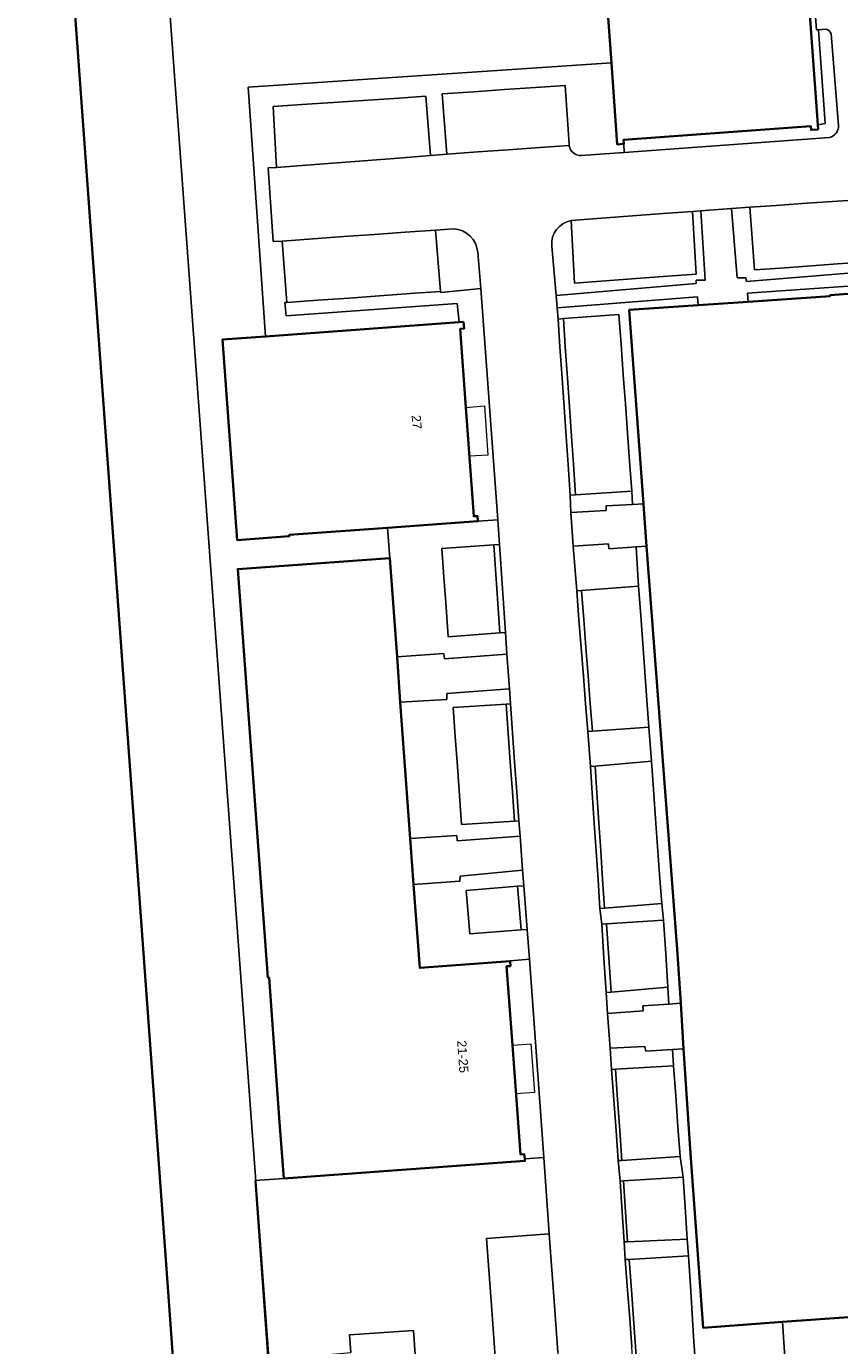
# Model space of a CAD drawing. Header units: metres. Extents: x 163543 to 168130, y 402678 to 405437.
# Tile 62 of 256: x 164447 to 164514, y 403246 to 403354. Entities that reach past the tile are written whole.
import ezdxf
from ezdxf.enums import TextEntityAlignment as Align

# ---------------------------------------------------------------- set-up
doc = ezdxf.new("R2010")
doc.units = ezdxf.units.M
for name, color, linetype, lineweight in [('X-CA190022.004-UO-BGT_Ondergrond$0$GE_208_SHDDraadraster_Lijn_GEM', 253, 'X-CA190022.004-UO-BGT_Ondergrond$0$RASTER', 9), ('X-CA190022.004-UO-BGT_Ondergrond$0$GE_314_WGDRijbaanLokaleweg_Vlak_GEM', 253, 'Continuous', 9), ('X-CA190022.004-UO-BGT_Ondergrond$0$GE_317_WGDVoetpad_Vlak_GEM', 253, 'Continuous', 9), ('X-CA190022.004-UO-BGT_Ondergrond$0$GE_320_WGDParkeervlak_Vlak_GEM', 253, 'Continuous', 9), ('X-CA190022.004-UO-BGT_Ondergrond$0$GE_322_WGDInrit_Vlak_GEM', 253, 'Continuous', 9), ('X-CA190022.004-UO-BGT_Ondergrond$0$GE_363_OWGBerm_openverharding_Vlak_GEM', 253, 'Continuous', 9), ('X-CA190022.004-UO-BGT_Ondergrond$0$GE_366_OWGBerm_groenvoorziening_Vlak_GEM', 253, 'Continuous', 9), ('X-CA190022.004-UO-BGT_Ondergrond$0$GE_367_OWGBerm_groenvoorziening_grasenk_GEM', 253, 'Continuous', 9), ('X-CA190022.004-UO-BGT_Ondergrond$0$GE_401_OTDErf_Vlak_GEM', 253, 'Continuous', 9), ('X-CA190022.004-UO-BGT_Ondergrond$0$GE_4502_GBKN_Huisnummer_Lijn_GEM', 7, 'Continuous', 9), ('X-CA190022.004-UO-BGT_Ondergrond$0$GE_601_PNDgrondvlakpand_Vlak_MV_GEM', 34, 'Continuous', 35), ('X-CA190022.004-UO-BGT_Ondergrond$0$GE_632_GBILuifel_Inrichtend_Vlak_GEM', 253, 'Continuous', 9), ('X-CA190022.004-UO-KAD_Percelen$0$B-WE-KG-GRENS_PERCEEL-GV', 150, 'Continuous', 9)]:
    doc.layers.add(name, color=color, linetype=linetype, lineweight=lineweight)
doc.styles.add('X-CA190022.004-UO-BGT_Ondergrond$0$BGT_NAR', font='arial.ttf', dxfattribs={"height": 1})
doc.linetypes.add('X-CA190022.004-UO-BGT_Ondergrond$0$RASTER', pattern='A,5,-1.5,[2,dgnlstyle-Veghel.shx,S=0.007937,R=0,X=0,Y=0],-1.5', length=8)

msp = doc.modelspace()

# ---------------------------------------------------------------- linework, layer by layer
at = {"layer": 'X-CA190022.004-UO-BGT_Ondergrond$0$GE_208_SHDDraadraster_Lijn_GEM'}
msp.add_line((164465.484, 403349.041), (164495.321, 403351.037), dxfattribs=at)
at = {"layer": 'X-CA190022.004-UO-BGT_Ondergrond$0$GE_314_WGDRijbaanLokaleweg_Vlak_GEM', "flags": 128}
for points in [[(164512.877, 403353.803), (164512.338, 403353.764), (164512.156, 403353.751), (164511.903, 403357.325), (164512.09, 403357.333), (164512.673, 403357.358)], [(164513.969, 403345.884), (164513.364, 403353.412)], [(164492.849, 403343.426), (164496.382, 403343.686), (164513.226, 403344.924)], [(164482.365, 403337.417), (164480.873, 403337.31), (164478.398, 403337.132), (164475.863, 403336.95), (164473.335, 403336.768), (164470.835, 403336.588), (164468.294, 403336.405), (164467.555, 403336.368), (164467.129, 403342.43), (164467.819, 403342.449), (164470.288, 403342.64), (164472.802, 403342.835), (164475.326, 403343.031), (164477.84, 403343.226), (164480.471, 403343.43), (164481.806, 403343.55), (164484.358, 403343.727), (164486.849, 403343.899), (164489.448, 403344.078), (164491.867, 403344.246)], [(164516.01, 403339.832), (164513.493, 403339.656), (164511.361, 403339.506), (164508.869, 403339.332), (164506.703, 403339.18), (164505.189, 403339.069), (164502.681, 403338.886), (164501.972, 403338.834), (164499.588, 403338.659), (164497.061, 403338.473), (164494.5, 403338.284), (164492.013, 403338.101)], [(164490.925, 403245.14), (164490.76, 403247.436), (164490.595, 403249.73), (164490.413, 403252.271), (164490.227, 403254.859), (164489.764, 403261.132), (164488.598, 403277.421), (164488.396, 403279.869), (164488.134, 403283.459), (164488.037, 403284.744), (164487.826, 403287.53), (164487.732, 403288.779), (164487.556, 403291.179), (164487.377, 403293.631), (164487.204, 403296), (164487.029, 403298.389), (164486.944, 403299.618), (164486.747, 403302.471), (164486.624, 403304.247), (164486.458, 403306.661), (164486.291, 403309.077), (164486.124, 403311.494), (164485.985, 403313.507), (164484.599, 403332.519), (164484.354, 403335.477)], [(164490.422, 403335.994), (164490.776, 403331.937), (164490.864, 403330.932), (164490.945, 403329.998), (164491.101, 403327.721), (164491.276, 403325.157), (164491.44, 403322.758), (164491.605, 403320.341), (164491.762, 403318.048), (164491.934, 403315.533), (164492.006, 403314.115), (164492.188, 403311.344), (164492.475, 403307.683), (164492.662, 403305.291), (164492.841, 403303.009), (164493.023, 403300.68), (164493.203, 403298.385), (164493.38, 403296.123), (164493.605, 403293.252)], [(164491.88, 403322.782), (164492.045, 403320.368), (164492.202, 403318.071), (164492.374, 403315.562), (164491.934, 403315.533), (164491.762, 403318.048), (164491.605, 403320.341), (164491.44, 403322.758), (164491.276, 403325.157), (164491.101, 403327.721), (164490.945, 403329.998), (164491.384, 403330.031), (164491.541, 403327.739), (164491.716, 403325.181), (164491.88, 403322.782)], [(164486.291, 403309.077), (164486.458, 403306.661), (164486.624, 403304.247), (164486.17, 403304.214), (164486.003, 403306.63), (164485.836, 403309.049), (164485.67, 403311.462), (164486.124, 403311.494), (164486.291, 403309.077)], [(164493.227, 403303.035), (164493.409, 403300.706), (164493.589, 403298.409), (164493.766, 403296.151), (164493.38, 403296.123), (164493.203, 403298.385), (164493.023, 403300.68), (164492.841, 403303.009), (164492.662, 403305.291), (164492.475, 403307.683), (164492.861, 403307.711), (164493.048, 403305.316), (164493.227, 403303.035)], [(164487.377, 403293.631), (164487.556, 403291.179), (164487.732, 403288.779), (164487.377, 403288.757), (164487.202, 403291.155), (164487.023, 403293.602), (164486.849, 403295.979), (164486.674, 403298.366), (164487.029, 403298.389), (164487.204, 403296), (164487.377, 403293.631)], [(164494.295, 403288.627), (164494.449, 403286.319), (164494.605, 403283.983), (164494.763, 403281.62), (164494.384, 403281.589), (164494.226, 403283.95), (164494.07, 403286.291), (164493.916, 403288.598), (164493.751, 403291.073), (164493.605, 403293.252), (164493.984, 403293.285), (164494.13, 403291.095), (164494.295, 403288.627)], [(164493.605, 403293.252), (164493.751, 403291.073), (164493.916, 403288.598), (164494.07, 403286.291), (164494.226, 403283.95), (164494.384, 403281.589), (164494.526, 403280.288), (164494.716, 403277.5), (164494.908, 403274.679), (164495.001, 403272.964), (164495.223, 403270.12), (164495.344, 403268.367), (164495.526, 403265.866), (164495.711, 403263.326), (164495.889, 403260.876), (164496.047, 403259.194), (164496.215, 403256.657), (164496.378, 403254.2), (164496.466, 403252.745), (164496.652, 403250.233), (164496.826, 403247.887), (164496.999, 403245.554)], [(164488.134, 403283.459), (164488.396, 403279.869), (164487.914, 403279.831), (164487.616, 403283.416), (164488.134, 403283.459)], [(164495.111, 403277.527), (164495.303, 403274.713), (164494.908, 403274.679), (164494.716, 403277.5), (164494.526, 403280.288), (164494.921, 403280.315), (164495.111, 403277.527)], [(164495.831, 403265.886), (164496.015, 403263.347), (164496.194, 403260.896), (164495.889, 403260.876), (164495.711, 403263.326), (164495.526, 403265.866), (164495.344, 403268.367), (164495.649, 403268.384), (164495.831, 403265.886)], [(164496.324, 403259.211), (164496.491, 403256.678), (164496.655, 403254.213), (164496.378, 403254.2), (164496.215, 403256.657), (164496.047, 403259.194), (164496.324, 403259.211)], [(164496.968, 403250.254), (164497.142, 403247.912), (164497.314, 403245.58), (164497.494, 403243.151), (164497.178, 403243.131), (164496.999, 403245.554), (164496.826, 403247.887), (164496.652, 403250.233), (164496.466, 403252.745), (164496.782, 403252.764), (164496.968, 403250.254)]]:
    msp.add_lwpolyline(points, dxfattribs=at)
at = {"layer": 'X-CA190022.004-UO-BGT_Ondergrond$0$GE_314_WGDRijbaanLokaleweg_Vlak_GEM'}
for centre, radius, start, end in [((164512.891, 403353.321), 0.482, 10.87536, 91.60444), ((164513.044, 403345.832), 0.926, 281.30792, 3.21533), ((164492.808, 403344.375), 0.95, 187.78608, 272.48809), ((164482.227, 403335.286), 2.136, 5.13635, 86.29269), ((164492.409, 403336.147), 1.993, 101.47143, 184.41551)]:
    msp.add_arc(centre, radius, start, end, dxfattribs=at)
at = {"layer": 'X-CA190022.004-UO-BGT_Ondergrond$0$GE_317_WGDVoetpad_Vlak_GEM', "flags": 128}
for points in [[(164513.226, 403344.924), (164496.382, 403343.686), (164496.333, 403344.391), (164496.306, 403344.71), (164511.698, 403345.845), (164511.72, 403345.529), (164512.292, 403345.581), (164512.266, 403345.942), (164512.892, 403346.048), (164512.338, 403353.764), (164512.877, 403353.803)], [(164513.364, 403353.412), (164513.969, 403345.884)], [(164519.885, 403333.045), (164506.499, 403332.135), (164506.547, 403331.421), (164502.459, 403331.139), (164502.407, 403331.819), (164490.864, 403330.932), (164490.776, 403331.937), (164502.288, 403332.913), (164502.294, 403333.197), (164503.039, 403333.197), (164502.681, 403338.886), (164505.189, 403339.069), (164505.662, 403333.387), (164506.37, 403333.398), (164506.432, 403333.094), (164519.803, 403334.17)], [(164484.599, 403332.519), (164485.985, 403313.507), (164484.368, 403313.39), (164484.337, 403313.815), (164484.024, 403313.799), (164483.383, 403322.735), (164482.91, 403329.194), (164483.23, 403329.218), (164483.19, 403329.757), (164482.831, 403329.731), (164482.651, 403331.281), (164468.628, 403330.255), (164468.493, 403331.345), (164468.66, 403331.355), (164471.228, 403331.541), (164473.784, 403331.726), (164476.27, 403331.906), (164478.789, 403332.088), (164481.288, 403332.269), (164481.306, 403332.17), (164484.599, 403332.519)], [(164497.988, 403314.388), (164498.22, 403311.339), (164497.352, 403311.282), (164495.108, 403311.135), (164495.082, 403311.534), (164492.188, 403311.344), (164492.006, 403314.115), (164494.902, 403314.262), (164494.882, 403314.662), (164497.052, 403314.772), (164497.957, 403314.818), (164497.988, 403314.388)], [(164486.747, 403302.471), (164486.944, 403299.618), (164481.803, 403299.235), (164481.806, 403298.755), (164477.989, 403298.526), (164477.717, 403302.256), (164481.56, 403302.536), (164481.617, 403302.1), (164486.747, 403302.471)], [(164487.826, 403287.53), (164488.037, 403284.744), (164482.898, 403284.232), (164482.887, 403283.823), (164479.082, 403283.552), (164478.806, 403287.327), (164482.619, 403287.589), (164482.648, 403287.141), (164487.826, 403287.53)], [(164488.598, 403277.421), (164489.764, 403261.132), (164488.208, 403261.021), (164488.172, 403261.415), (164487.853, 403261.386), (164487.192, 403270.357), (164486.719, 403276.836), (164487.038, 403276.859), (164487.01, 403277.251), (164487.007, 403277.29), (164488.598, 403277.421)], [(164501.019, 403273.798), (164501.256, 403270.067), (164500.339, 403270.009), (164498.144, 403269.869), (164498.071, 403270.262), (164495.223, 403270.12), (164495.001, 403272.964), (164497.92, 403273.176), (164497.903, 403273.6), (164500.044, 403273.736), (164501.019, 403273.798)]]:
    msp.add_lwpolyline(points, dxfattribs=at)
at = {"layer": 'X-CA190022.004-UO-BGT_Ondergrond$0$GE_317_WGDVoetpad_Vlak_GEM', "extrusion": (0, 0, -1)}
for centre, radius, start, end in [((-164512.891, 403353.321), 0.482, 88.39556, 169.12464), ((-164513.044, 403345.832), 0.926, 176.78467, 258.69208)]:
    msp.add_arc(centre, radius, start, end, dxfattribs=at)
at = {"layer": 'X-CA190022.004-UO-BGT_Ondergrond$0$GE_320_WGDParkeervlak_Vlak_GEM', "flags": 128}
for points in [[(164491.524, 403349.184), (164491.858, 403344.376), (164491.867, 403344.246), (164489.448, 403344.078), (164486.849, 403343.899), (164484.358, 403343.727), (164481.806, 403343.55), (164481.436, 403348.49), (164484.018, 403348.668), (164486.534, 403348.841), (164489.098, 403349.017), (164491.524, 403349.184)], [(164480.08, 403348.299), (164480.471, 403343.43), (164477.84, 403343.226), (164475.326, 403343.031), (164472.802, 403342.835), (164470.288, 403342.64), (164467.819, 403342.449), (164467.554, 403347.461), (164469.899, 403347.618), (164472.465, 403347.79), (164474.936, 403347.955), (164477.489, 403348.126), (164480.08, 403348.299)], [(164518.694, 403340.02), (164519.051, 403334.903), (164516.393, 403334.709), (164513.897, 403334.526), (164511.767, 403334.371), (164509.225, 403334.185), (164507.076, 403334.028), (164506.703, 403339.18), (164508.869, 403339.332), (164511.361, 403339.506), (164513.493, 403339.656), (164516.01, 403339.832), (164518.694, 403340.02)], [(164501.972, 403338.834), (164502.289, 403333.679), (164499.942, 403333.51), (164497.366, 403333.325), (164494.835, 403333.143), (164492.283, 403332.96), (164492.013, 403338.101), (164494.5, 403338.284), (164497.061, 403338.473), (164499.588, 403338.659), (164501.972, 403338.834)], [(164480.873, 403337.31), (164481.288, 403332.269), (164478.789, 403332.088), (164476.27, 403331.906), (164473.784, 403331.726), (164471.228, 403331.541), (164468.66, 403331.355), (164468.294, 403336.405), (164470.835, 403336.588), (164473.335, 403336.768), (164475.863, 403336.95), (164478.398, 403337.132), (164480.873, 403337.31)], [(164496.819, 403318.313), (164496.997, 403315.863), (164492.374, 403315.562), (164492.202, 403318.071), (164492.045, 403320.368), (164491.88, 403322.782), (164491.716, 403325.181), (164491.541, 403327.739), (164491.384, 403330.031), (164495.943, 403330.378), (164496.121, 403327.927), (164496.302, 403325.428), (164496.476, 403323.033), (164496.65, 403320.644), (164496.819, 403318.313)], [(164485.836, 403309.049), (164486.003, 403306.63), (164486.17, 403304.214), (164481.915, 403303.911), (164481.742, 403306.341), (164481.568, 403308.787), (164481.399, 403311.157), (164485.67, 403311.462), (164485.836, 403309.049)], [(164497.741, 403305.623), (164497.906, 403303.348), (164498.075, 403301.013), (164498.244, 403298.693), (164498.404, 403296.488), (164493.766, 403296.151), (164493.589, 403298.409), (164493.409, 403300.706), (164493.227, 403303.035), (164493.048, 403305.316), (164492.861, 403307.711), (164497.564, 403308.052), (164497.741, 403305.623)], [(164487.023, 403293.602), (164487.202, 403291.155), (164487.377, 403288.757), (164483.016, 403288.482), (164482.847, 403290.857), (164482.676, 403293.247), (164482.5, 403295.713), (164482.331, 403298.085), (164486.674, 403298.366), (164486.849, 403295.979), (164487.023, 403293.602)], [(164498.948, 403288.991), (164499.117, 403286.666), (164499.283, 403284.384), (164499.456, 403281.998), (164494.763, 403281.62), (164494.605, 403283.983), (164494.449, 403286.319), (164494.295, 403288.627), (164494.13, 403291.095), (164493.984, 403293.285), (164498.607, 403293.69), (164498.775, 403291.372), (164498.948, 403288.991)], [(164487.616, 403283.416), (164487.914, 403279.831), (164483.685, 403279.495), (164483.398, 403283.065), (164487.616, 403283.416)], [(164499.614, 403280.635), (164499.786, 403277.853), (164499.956, 403275.112), (164495.303, 403274.713), (164495.111, 403277.527), (164494.921, 403280.315), (164499.614, 403280.635)], [(164500.603, 403266.207), (164500.786, 403263.676), (164500.966, 403261.208), (164496.194, 403260.896), (164496.015, 403263.347), (164495.831, 403265.886), (164495.649, 403268.384), (164500.425, 403268.651), (164500.603, 403266.207)], [(164501.226, 403259.513), (164501.387, 403257.042), (164501.557, 403254.439), (164496.655, 403254.213), (164496.491, 403256.678), (164496.324, 403259.211), (164501.226, 403259.513)], [(164490.76, 403247.436), (164490.925, 403245.14), (164491.102, 403242.678), (164485.965, 403242.299), (164485.783, 403244.766), (164485.612, 403247.074), (164485.442, 403249.371), (164485.255, 403251.912), (164485.065, 403254.481), (164490.227, 403254.859), (164490.413, 403252.271), (164490.595, 403249.73), (164490.76, 403247.436)], [(164501.808, 403250.586), (164501.958, 403248.291), (164502.108, 403245.982), (164502.273, 403243.456), (164497.494, 403243.151), (164497.314, 403245.58), (164497.142, 403247.912), (164496.968, 403250.254), (164496.782, 403252.764), (164501.647, 403253.058), (164501.808, 403250.586)]]:
    msp.add_lwpolyline(points, dxfattribs=at)
at = {"layer": 'X-CA190022.004-UO-BGT_Ondergrond$0$GE_322_WGDInrit_Vlak_GEM', "flags": 128}
msp.add_lwpolyline([(164516.811, 403244.648), (164516.968, 403242.203), (164514.217, 403242.024), (164514.428, 403238.799), (164514.495, 403237.772), (164510.048, 403237.474), (164509.979, 403238.504), (164509.368, 403247.627), (164517.134, 403248.196), (164519.37, 403248.36), (164519.238, 403250.155), (164521.619, 403250.33), (164521.749, 403248.589), (164521.53, 403248.566), (164521.651, 403247.454), (164516.658, 403247.018), (164516.811, 403244.648)], dxfattribs=at)
at = {"layer": 'X-CA190022.004-UO-BGT_Ondergrond$0$GE_363_OWGBerm_openverharding_Vlak_GEM', "flags": 128}
msp.add_lwpolyline([(164488.896, 403241.278), (164489.23, 403236.084), (164489.235, 403236.007), (164483.672, 403235.621), (164472.368, 403232.903), (164469.459, 403234.533), (164468.135, 403236.033), (164467.696, 403237.131), (164467.603, 403238.133), (164470.416, 403238.247), (164470.561, 403236.48), (164472.285, 403236.636), (164471.777, 403244.923), (164473.938, 403245.119), (164473.806, 403246.567), (164479.068, 403246.918), (164479.498, 403240.644), (164488.896, 403241.278)], dxfattribs=at)
at = {"layer": 'X-CA190022.004-UO-BGT_Ondergrond$0$GE_366_OWGBerm_groenvoorziening_Vlak_GEM', "flags": 128}
for points in [[(164491.867, 403344.246), (164491.858, 403344.376), (164491.524, 403349.184), (164489.098, 403349.017), (164486.534, 403348.841), (164484.018, 403348.668), (164481.436, 403348.49), (164481.806, 403343.55), (164480.471, 403343.43), (164480.08, 403348.299), (164477.489, 403348.126), (164474.936, 403347.955), (164472.465, 403347.79), (164469.899, 403347.618), (164467.554, 403347.461), (164467.819, 403342.449), (164467.129, 403342.43), (164467.555, 403336.368), (164468.294, 403336.405), (164468.66, 403331.355), (164468.493, 403331.345), (164468.628, 403330.255), (164482.651, 403331.281), (164482.831, 403329.731), (164466.922, 403328.57), (164465.484, 403349.041), (164495.321, 403351.037)], [(164495.321, 403351.037), (164495.808, 403344.346), (164496.333, 403344.391), (164496.382, 403343.686), (164492.849, 403343.426)], [(164519.78, 403340.1), (164520.199, 403334.634), (164519.78, 403334.612), (164519.803, 403334.17), (164506.432, 403333.094), (164506.37, 403333.398), (164505.662, 403333.387), (164505.189, 403339.069), (164506.703, 403339.18), (164507.076, 403334.028), (164509.225, 403334.185), (164511.767, 403334.371), (164513.897, 403334.526), (164516.393, 403334.709), (164519.051, 403334.903), (164518.694, 403340.02), (164519.78, 403340.1)], [(164492.013, 403338.101), (164492.283, 403332.96), (164494.835, 403333.143), (164497.366, 403333.325), (164499.942, 403333.51), (164502.289, 403333.679), (164501.972, 403338.834), (164502.681, 403338.886), (164503.039, 403333.197), (164502.294, 403333.197), (164502.288, 403332.913), (164490.776, 403331.937), (164490.422, 403335.994)], [(164484.354, 403335.477), (164484.599, 403332.519), (164481.306, 403332.17), (164481.288, 403332.269), (164480.873, 403337.31), (164482.365, 403337.417)], [(164519.929, 403332.446), (164513.28, 403331.96), (164513.286, 403331.884), (164506.547, 403331.421), (164506.499, 403332.135), (164519.885, 403333.045), (164519.929, 403332.446)], [(164496.797, 403330.75), (164497.957, 403314.818), (164497.052, 403314.772), (164496.997, 403315.863), (164496.819, 403318.313), (164496.65, 403320.644), (164496.476, 403323.033), (164496.302, 403325.428), (164496.121, 403327.927), (164495.943, 403330.378), (164491.384, 403330.031), (164490.945, 403329.998), (164490.864, 403330.932), (164502.407, 403331.819), (164502.459, 403331.139), (164496.797, 403330.75)], [(164496.997, 403315.863), (164497.052, 403314.772), (164494.882, 403314.662), (164494.902, 403314.262), (164492.006, 403314.115), (164491.934, 403315.533), (164492.374, 403315.562), (164496.997, 403315.863)], [(164486.624, 403304.247), (164486.747, 403302.471), (164481.617, 403302.1), (164481.56, 403302.536), (164477.717, 403302.256), (164477.125, 403310.369), (164476.944, 403312.85), (164484.368, 403313.39), (164485.985, 403313.507), (164486.124, 403311.494), (164485.67, 403311.462), (164481.399, 403311.157), (164481.568, 403308.787), (164481.742, 403306.341), (164481.915, 403303.911), (164486.17, 403304.214), (164486.624, 403304.247)], [(164497.352, 403311.282), (164497.564, 403308.052), (164492.861, 403307.711), (164492.475, 403307.683), (164492.188, 403311.344), (164495.082, 403311.534), (164495.108, 403311.135), (164497.352, 403311.282)], [(164498.22, 403311.339), (164500.735, 403278.252), (164501.019, 403273.798), (164500.044, 403273.736), (164499.956, 403275.112), (164499.786, 403277.853), (164499.614, 403280.635), (164499.456, 403281.998), (164499.283, 403284.384), (164499.117, 403286.666), (164498.948, 403288.991), (164498.775, 403291.372), (164498.607, 403293.69), (164498.404, 403296.488), (164498.244, 403298.693), (164498.075, 403301.013), (164497.906, 403303.348), (164497.741, 403305.623), (164497.564, 403308.052), (164497.352, 403311.282), (164498.22, 403311.339)], [(164486.944, 403299.618), (164487.029, 403298.389), (164486.674, 403298.366), (164482.331, 403298.085), (164482.5, 403295.713), (164482.676, 403293.247), (164482.847, 403290.857), (164483.016, 403288.482), (164487.377, 403288.757), (164487.732, 403288.779), (164487.826, 403287.53), (164482.648, 403287.141), (164482.619, 403287.589), (164478.806, 403287.327), (164477.989, 403298.526), (164481.806, 403298.755), (164481.803, 403299.235), (164486.944, 403299.618)], [(164498.404, 403296.488), (164498.607, 403293.69), (164493.984, 403293.285), (164493.605, 403293.252), (164493.38, 403296.123), (164493.766, 403296.151), (164498.404, 403296.488)], [(164487.616, 403283.416), (164483.398, 403283.065), (164483.685, 403279.495), (164487.914, 403279.831), (164488.396, 403279.869), (164488.598, 403277.421), (164487.007, 403277.29), (164487.01, 403277.251), (164479.581, 403276.709), (164479.082, 403283.552), (164482.887, 403283.823), (164482.898, 403284.232), (164488.037, 403284.744), (164488.134, 403283.459), (164487.616, 403283.416)], [(164499.456, 403281.998), (164499.614, 403280.635), (164494.921, 403280.315), (164494.526, 403280.288), (164494.384, 403281.589), (164494.763, 403281.62), (164499.456, 403281.998)], [(164499.956, 403275.112), (164500.044, 403273.736), (164497.903, 403273.6), (164497.92, 403273.176), (164495.001, 403272.964), (164494.908, 403274.679), (164495.303, 403274.713), (164499.956, 403275.112)], [(164500.339, 403270.009), (164500.425, 403268.651), (164495.649, 403268.384), (164495.344, 403268.367), (164495.223, 403270.12), (164498.071, 403270.262), (164498.144, 403269.869), (164500.339, 403270.009)], [(164500.966, 403261.208), (164501.226, 403259.513), (164496.324, 403259.211), (164496.047, 403259.194), (164495.889, 403260.876), (164496.194, 403260.896), (164500.966, 403261.208)], [(164501.557, 403254.439), (164501.647, 403253.058), (164496.782, 403252.764), (164496.466, 403252.745), (164496.378, 403254.2), (164496.655, 403254.213), (164501.557, 403254.439)]]:
    msp.add_lwpolyline(points, dxfattribs=at)
at = {"layer": 'X-CA190022.004-UO-BGT_Ondergrond$0$GE_366_OWGBerm_groenvoorziening_Vlak_GEM', "extrusion": (0, 0, -1)}
for centre, radius, start, end in [((-164492.808, 403344.375), 0.95, 267.51191, 352.21392), ((-164482.227, 403335.286), 2.136, 93.70731, 174.86365), ((-164492.409, 403336.147), 1.993, 355.58449, 78.52857)]:
    msp.add_arc(centre, radius, start, end, dxfattribs=at)
at = {"layer": 'X-CA190022.004-UO-BGT_Ondergrond$0$GE_367_OWGBerm_groenvoorziening_grasenk_GEM', "flags": 128}
for points in [[(164502.273, 403243.456), (164502.108, 403245.982), (164501.958, 403248.291), (164501.808, 403250.586), (164501.647, 403253.058), (164501.557, 403254.439), (164501.387, 403257.042), (164501.226, 403259.513), (164500.966, 403261.208), (164500.786, 403263.676), (164500.603, 403266.207), (164500.425, 403268.651), (164500.339, 403270.009), (164501.256, 403270.067), (164501.78, 403261.84)], [(164501.78, 403261.84), (164502.85, 403247.15), (164509.368, 403247.627), (164509.979, 403238.504)], [(164467.552, 403238.691), (164466.082, 403259.242), (164468.41, 403259.41), (164488.224, 403260.853), (164488.208, 403261.021), (164489.764, 403261.132), (164490.227, 403254.859), (164485.065, 403254.481), (164485.255, 403251.912), (164485.442, 403249.371), (164485.612, 403247.074)], [(164479.498, 403240.644), (164479.068, 403246.918), (164473.806, 403246.567), (164473.938, 403245.119)], [(164485.612, 403247.074), (164485.783, 403244.766)]]:
    msp.add_lwpolyline(points, dxfattribs=at)
at = {"layer": 'X-CA190022.004-UO-BGT_Ondergrond$0$GE_401_OTDErf_Vlak_GEM', "flags": 128}
for points in [[(164511.903, 403357.325), (164512.156, 403353.751), (164512.338, 403353.764), (164512.892, 403346.048), (164512.266, 403345.942), (164509.5, 403384.09)], [(164493.37, 403377.864), (164495.321, 403351.037), (164465.484, 403349.041), (164466.922, 403328.57), (164463.383, 403328.312), (164464.585, 403311.841), (164468.873, 403312.154), (164468.865, 403312.263), (164476.944, 403312.85), (164477.125, 403310.369), (164464.638, 403309.458), (164467.105, 403275.919), (164467.206, 403275.916), (164468.05, 403264.4), (164468.41, 403259.41), (164466.082, 403259.242), (164467.552, 403238.691)], [(164459.34, 403244.36), (164458.98, 403249.35), (164451.064, 403357.976), (164450.697, 403362.962), (164410.791, 403360.027), (164331.744, 403321.501), (164292.812, 403296.784), (164225.762, 403249.94), (164227.415, 403227.365)]]:
    msp.add_lwpolyline(points, dxfattribs=at)
at = {"layer": 'X-CA190022.004-UO-BGT_Ondergrond$0$GE_601_PNDgrondvlakpand_Vlak_MV_GEM', "flags": 128}
for points in [[(164509.5, 403384.09), (164512.266, 403345.942), (164512.292, 403345.581), (164511.72, 403345.529), (164511.698, 403345.845), (164496.306, 403344.71), (164496.333, 403344.391), (164495.808, 403344.346), (164495.321, 403351.037), (164493.37, 403377.864), (164492.996, 403382.85), (164509.5, 403384.09)], [(164451.064, 403357.976), (164458.98, 403249.35), (164459.34, 403244.36), (164453.748, 403243.95), (164453.34, 403243.92), (164337.868, 403235.458), (164335.639, 403265.866), (164304.86, 403263.604), (164305.46, 403255.426), (164303.66, 403253.318), (164305.028, 403234.668), (164297.717, 403234.125), (164297.797, 403232.527), (164272.587, 403230.678), (164261.787, 403229.886), (164227.415, 403227.365), (164225.762, 403249.94), (164292.812, 403296.784), (164331.744, 403321.501), (164410.791, 403360.027), (164450.697, 403362.962), (164451.064, 403357.976)], [(164517.134, 403248.196), (164509.368, 403247.627), (164502.85, 403247.15), (164501.78, 403261.84), (164501.256, 403270.067), (164501.019, 403273.798), (164500.735, 403278.252), (164498.22, 403311.339), (164497.988, 403314.388), (164497.957, 403314.818), (164496.797, 403330.75), (164502.459, 403331.139), (164506.547, 403331.421), (164513.286, 403331.884), (164513.28, 403331.96), (164519.929, 403332.446)], [(164483.19, 403329.757), (164483.23, 403329.218), (164482.91, 403329.194), (164483.383, 403322.735), (164484.024, 403313.799), (164484.337, 403313.815), (164484.368, 403313.39), (164476.944, 403312.85), (164468.865, 403312.263), (164468.873, 403312.154), (164464.585, 403311.841), (164463.383, 403328.312), (164466.922, 403328.57), (164482.831, 403329.731), (164483.19, 403329.757)], [(164478.806, 403287.327), (164479.082, 403283.552), (164479.581, 403276.709), (164487.01, 403277.251), (164487.038, 403276.859), (164486.719, 403276.836), (164487.192, 403270.357), (164487.853, 403261.386), (164488.172, 403261.415), (164488.208, 403261.021), (164488.224, 403260.853), (164468.41, 403259.41), (164468.05, 403264.4), (164467.206, 403275.916), (164467.105, 403275.919), (164464.638, 403309.458), (164477.125, 403310.369), (164477.717, 403302.256), (164477.989, 403298.526), (164478.806, 403287.327)]]:
    msp.add_lwpolyline(points, dxfattribs=at)
at = {"layer": 'X-CA190022.004-UO-BGT_Ondergrond$0$GE_632_GBILuifel_Inrichtend_Vlak_GEM', "flags": 128}
for points in [[(164483.383, 403322.735), (164484.896, 403322.863), (164485.179, 403318.824), (164483.67, 403318.739), (164483.383, 403322.735)], [(164487.192, 403270.357), (164488.705, 403270.465), (164489.006, 403266.463), (164487.487, 403266.35), (164487.192, 403270.357)]]:
    msp.add_lwpolyline(points, dxfattribs=at)
at = {"layer": 'X-CA190022.004-UO-KAD_Percelen$0$B-WE-KG-GRENS_PERCEEL-GV', "flags": 128}
msp.add_lwpolyline([(164467.899, 403234.987), (164456.621, 403388.359), (164455.852, 403398.81), (164455.428, 403404.573), (164439.548, 403397.62), (164439.743, 403395.067), (164420.417, 403385.713), (164397.764, 403374.75), (164371.136, 403361.559), (164358.377, 403354.762), (164345.274, 403347.596), (164327.091, 403336.771), (164317.093, 403330.96), (164302.186, 403321.636), (164284.985, 403310.301), (164267.784, 403298.445), (164251.857, 403287.067), (164235.818, 403275.048), (164214.13, 403258.511), (164217.745, 403216.986), (164299.737, 403222.886)], close=True, dxfattribs=at)
msp.add_lwpolyline([(164456.621, 403388.359), (164467.899, 403234.987)], dxfattribs=at)

# ---------------------------------------------------------------- texts
at = {"layer": 'X-CA190022.004-UO-BGT_Ondergrond$0$GE_4502_GBKN_Huisnummer_Lijn_GEM', "style": 'X-CA190022.004-UO-BGT_Ondergrond$0$BGT_NAR'}
for s, p in [('27', (164479.335, 403321.539)), ('21-25', (164483.125, 403269.418))]:
    msp.add_text(s, height=0.75, rotation=274.2, dxfattribs=at).set_placement(p, align=Align.MIDDLE_CENTER)

doc.saveas('drawing.dxf')
